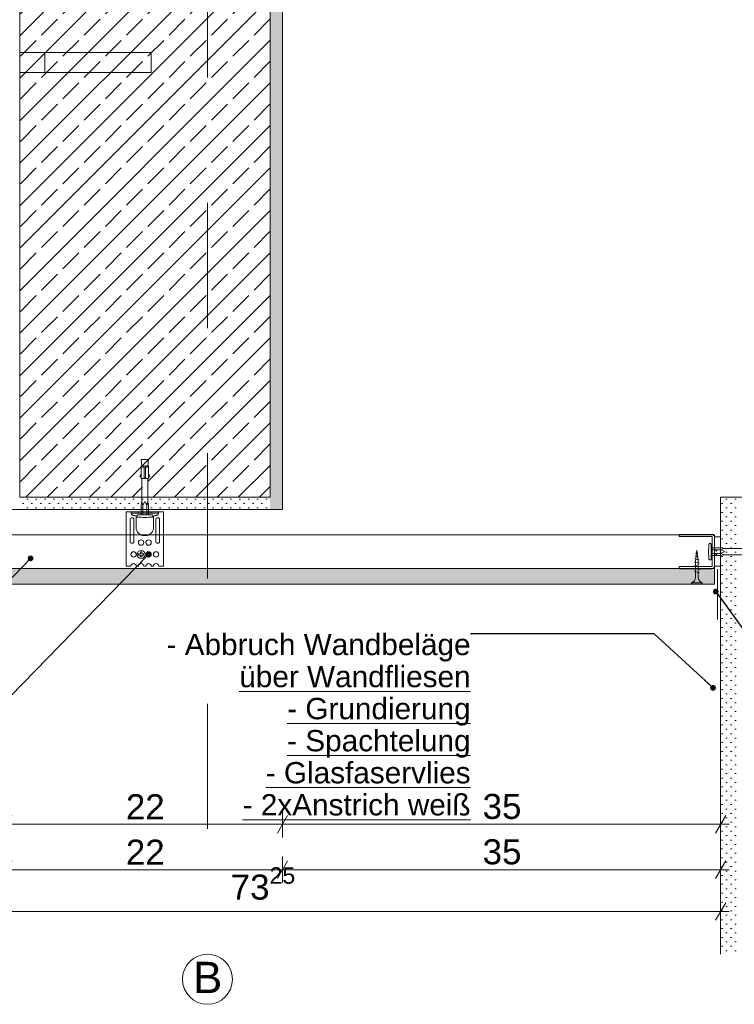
# Model space of a CAD drawing. Header units: metres. Extents: x 0 to 114, y 1 to 7.
# Tile 22 of 50: x 3.402 to 3.973, y 5.31 to 6.096. Entities that reach past the tile are written whole.
import ezdxf

# ---------------------------------------------------------------- set-up
doc = ezdxf.new("R2010")
doc.units = ezdxf.units.M
doc.header["$MEASUREMENT"] = 0
doc.linetypes.add('Achse', pattern=[0.04, 0.02, -0.01, 0, -0.01])
doc.linetypes.add('Wipeout_Contour', pattern=[1, 0, -1])
for name, color, linetype in [('152 - Bemaßung_ Beschriftung.Ausbau', 7, 'Continuous'), ('301 - Elemente.Linie', 7, 'Continuous'), ('302 - Elemente.Schraffur', 7, 'Continuous'), ('605 - Struktur.Wand Innen', 7, 'Continuous'), ('608 - Struktur.Träger', 7, 'Continuous'), ('653 - Abdeckung.TB Verkofferung', 7, 'Continuous'), ('Neubau_653 - Abdeckung.TB Verkofferung', 7, 'Continuous'), ('Neubau_660 - Unterkonstruktion.Trockenbau', 7, 'Continuous')]:
    doc.layers.add(name, color=color, linetype=linetype)
doc.styles.add('ERSTELLTER_STIL_1', font='txt')
doc.dimstyles.new('ERSTELLTER_STIL__1', dxfattribs={"dimtxt": 0.02, "dimasz": 0.01064, "dimexe": 0.18, "dimexo": 0.0625, "dimgap": 0, "dimtad": 1, "dimtih": 1, "dimtoh": 1, "dimzin": 0, "dimdsep": 46, "dimtxsty": 'ERSTELLTER_STIL_1', "dimblk": 'ARROWHEAD_2', "dimblk1": 'ARROWHEAD_2', "dimblk2": 'ARROWHEAD_2', "dimcen": 0.09, "dimse1": 1, "dimse2": 1, "dimclrd": 7, "dimclre": 7, "dimclrt": 7, "dimazin": 0, "dimtfac": 1, "dimtdec": 4, "dimtmove": 0, "dimatfit": 3, "dimfxl": 1, "dimtolj": 1, "dimtzin": 0, "dimarcsym": 0})
doc.dimstyles.new('ERSTELLTER_STIL__3', dxfattribs={"dimtxt": 0.18, "dimasz": 0.00912, "dimexe": 0.18, "dimexo": 0.0625, "dimgap": 0, "dimtad": 0, "dimtih": 1, "dimtoh": 1, "dimdec": 4, "dimzin": 0, "dimdsep": 46, "dimcen": 0.09, "dimadec": 0, "dimazin": 0, "dimtfac": 1, "dimtdec": 4, "dimtmove": 0, "dimatfit": 3, "dimldrblk": 'ARROWHEAD_11', "dimfxl": 1, "dimtolj": 1, "dimtzin": 0, "dimarcsym": 0})
pattern_1 = [(45, (0, 0), (-0.003535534, 0.003535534), [0, -0.005])]

# ---------------------------------------------------------------- blocks, each defined once
blk = doc.blocks.new('*D22')
at = {"layer": '152 - Bemaßung_ Beschriftung.Ausbau', "color": 7, "linetype": 'Continuous', "lineweight": 5}
for p, q in [((3.39611, 5.46075), (3.38803, 5.44675)), ((3.39207, 5.44325), (3.39207, 5.46425)), ((3.61611, 5.46075), (3.60803, 5.44675)), ((3.61207, 5.44325), (3.61207, 5.46425)), ((3.39207, 5.45375), (3.61207, 5.45375))]:
    blk.add_line(p, q, dxfattribs=at)
at = {"layer": '152 - Bemaßung_ Beschriftung.Ausbau', "color": 7, "lineweight": 5, "insert": (3.48689, 5.45775), "char_height": 0.02, "attachment_point": 7, "style": 'ERSTELLTER_STIL_1'}
blk.add_mtext('\\A1;{\\pql;\\fArial|b0|i0|c0|p38;22}', dxfattribs=at)
blk = doc.blocks.new('ARROWHEAD_2')
at = {"color": 0, "linetype": 'Continuous', "lineweight": 0}
for p, q in [((0, 0), (-1, 0)), ((-0.378, -0.655), (0.378, 0.655))]:
    blk.add_line(p, q, dxfattribs=at)
blk = doc.blocks.new('*D23')
at = {"layer": '152 - Bemaßung_ Beschriftung.Ausbau', "color": 7, "linetype": 'Continuous', "lineweight": 5}
for p, q in [((3.61611, 5.46075), (3.60803, 5.44675)), ((3.61207, 5.44325), (3.61207, 5.46425)), ((3.95804, 5.44675), (3.96613, 5.46075)), ((3.96208, 5.44325), (3.96208, 5.46425)), ((3.61207, 5.45375), (3.96208, 5.45375)), ((3.96208, 5.45375), (3.96893, 5.45375))]:
    blk.add_line(p, q, dxfattribs=at)
at = {"layer": '152 - Bemaßung_ Beschriftung.Ausbau', "color": 7, "lineweight": 5, "insert": (3.7719, 5.45775), "char_height": 0.02, "attachment_point": 7, "style": 'ERSTELLTER_STIL_1'}
blk.add_mtext('\\A1;{\\pql;\\fArial|b0|i0|c0|p38;35}', dxfattribs=at)
blk = doc.blocks.new('*D25')
at = {"layer": '152 - Bemaßung_ Beschriftung.Ausbau', "color": 7, "linetype": 'Continuous', "lineweight": 5}
for p, q in [((3.39207, 5.407), (3.39207, 5.428)), ((3.61207, 5.407), (3.61207, 5.428)), ((3.39611, 5.4245), (3.38803, 5.4105)), ((3.39207, 5.4175), (3.61207, 5.4175)), ((3.61611, 5.4245), (3.60803, 5.4105))]:
    blk.add_line(p, q, dxfattribs=at)
at = {"layer": '152 - Bemaßung_ Beschriftung.Ausbau', "color": 7, "lineweight": 5, "insert": (3.48689, 5.4215), "char_height": 0.02, "attachment_point": 7, "style": 'ERSTELLTER_STIL_1'}
blk.add_mtext('\\A1;{\\pql;\\fArial|b0|i0|c0|p38;22}', dxfattribs=at)
blk = doc.blocks.new('*D26')
at = {"layer": '152 - Bemaßung_ Beschriftung.Ausbau', "color": 7, "linetype": 'Continuous', "lineweight": 5}
for p, q in [((3.61207, 5.407), (3.61207, 5.428)), ((3.96208, 5.407), (3.96208, 5.428)), ((3.61611, 5.4245), (3.60803, 5.4105)), ((3.61207, 5.4175), (3.96208, 5.4175)), ((3.95804, 5.4105), (3.96613, 5.4245)), ((3.96208, 5.4175), (3.96893, 5.4175))]:
    blk.add_line(p, q, dxfattribs=at)
at = {"layer": '152 - Bemaßung_ Beschriftung.Ausbau', "color": 7, "lineweight": 5, "insert": (3.7719, 5.4215), "char_height": 0.02, "attachment_point": 7, "style": 'ERSTELLTER_STIL_1'}
blk.add_mtext('\\A1;{\\pql;\\fArial|b0|i0|c0|p38;35}', dxfattribs=at)
blk = doc.blocks.new('*D27')
at = {"layer": '152 - Bemaßung_ Beschriftung.Ausbau', "color": 7, "linetype": 'Continuous', "lineweight": 5}
for p, q in [((3.22957, 5.37363), (3.22957, 5.39463)), ((3.96208, 5.37363), (3.96208, 5.39463)), ((3.23361, 5.39113), (3.22553, 5.37713)), ((3.95804, 5.37713), (3.96613, 5.39113)), ((3.22272, 5.38413), (3.22957, 5.38413)), ((3.22957, 5.38413), (3.96208, 5.38413)), ((3.96208, 5.38413), (3.96893, 5.38413))]:
    blk.add_line(p, q, dxfattribs=at)
at = {"layer": '152 - Bemaßung_ Beschriftung.Ausbau', "color": 7, "lineweight": 5, "insert": (3.57063, 5.38778), "char_height": 0.02, "attachment_point": 7, "style": 'ERSTELLTER_STIL_1'}
blk.add_mtext('\\A1;{\\pql;\\fArial|b0|i0|c0|p38;73\\fArial|b0|i0|c0|p38;\\A1{\\H.66x;\\S25^  ;}}', dxfattribs=at)
blk = doc.blocks.new('ARROWHEAD_11')
at = {"color": 0, "linetype": 'Continuous', "lineweight": 0}
blk.add_line((0, 0), (-1, 0), dxfattribs=at)
at = {"color": 0, "linetype": 'Continuous', "lineweight": 0, "const_width": 0.25, "flags": 128}
blk.add_lwpolyline([(-0.125, 0, 1), (0.125, 0, 1)], format="xyb", close=True, dxfattribs=at)

msp = doc.modelspace()

# ---------------------------------------------------------------- hatches: boundary and pattern name
at = {"layer": '302 - Elemente.Schraffur', "linetype": 'Continuous', "lineweight": 13, "true_color": 0xafafaf}
msp.add_hatch(color=253, dxfattribs=at).paths.add_polyline_path([(3.50261, 5.68425, 0.09902), (3.50511, 5.68475), (3.49911, 5.68475, 0.09902), (3.50161, 5.68425)])
at = {"layer": '608 - Struktur.Träger', "linetype": 'Continuous', "lineweight": 5}
h = msp.add_hatch(dxfattribs=at)
h.set_pattern_fill('Gips_0001', style=0, pattern_type=2)
h.set_pattern_definition(pattern_1)
h.paths.add_polyline_path([(3.96208, 5.715), (3.97708, 5.715), (3.97708, 5.35), (3.96208, 5.35)])
at = {"layer": 'Neubau_653 - Abdeckung.TB Verkofferung', "linetype": 'Continuous', "lineweight": 5}
h = msp.add_hatch(dxfattribs=at)
h.set_pattern_fill('Gips_0001', style=0, pattern_type=2)
h.set_pattern_definition(pattern_1)
h.paths.add_polyline_path([(3.24207, 5.6455), (3.95707, 5.6455), (3.95707, 5.658), (3.29207, 5.658), (3.24207, 5.658)])

# ---------------------------------------------------------------- linework, layer by layer
at = {"layer": '301 - Elemente.Linie', "color": 1, "linetype": 'Continuous', "lineweight": 5}
for p, q in [((3.50057, 5.70075), (3.50057, 5.70825)), ((3.50357, 5.70825), (3.50357, 5.70075)), ((3.49107, 5.70225), (3.49707, 5.70225)), ((3.49135, 5.70325), (3.51279, 5.70325)), ((3.51307, 5.70225), (3.50707, 5.70225)), ((3.50511, 5.68475), (3.49911, 5.68475)), ((3.9619, 5.673), (3.9544, 5.673)), ((3.9544, 5.67), (3.9619, 5.67)), ((3.95903, 5.67218), (3.95803, 5.67218)), ((3.95903, 5.66918), (3.95803, 5.66918))]:
    msp.add_line(p, q, dxfattribs=at)
at = {"layer": '301 - Elemente.Linie', "color": 1, "linetype": 'Continuous', "lineweight": 5, "flags": 128}
for points in [[(3.49507, 5.69896), (3.49507, 5.69075, 0.414214), (3.50157, 5.68425), (3.50257, 5.68425, 0.414214), (3.50907, 5.69075), (3.50907, 5.69896, -0.414214), (3.51057, 5.70046), (3.51142, 5.70046, 0.106221), (3.51204, 5.70059, 0.101364), (3.51258, 5.70098, 0.095175), (3.51294, 5.70156, 0.091218), (3.51307, 5.70225, 0.091218), (3.51294, 5.70294, 0.047767), (3.51279, 5.70325), (3.51707, 5.70325), (3.51707, 5.65975), (3.51322, 5.65975, 1), (3.50892, 5.65975), (3.50722, 5.65975, 1), (3.50292, 5.65975), (3.50122, 5.65975, 1), (3.49692, 5.65975), (3.49522, 5.65975, 1), (3.49092, 5.65975), (3.48707, 5.65975), (3.48707, 5.70325), (3.49135, 5.70325, 0.047767), (3.49119, 5.70294, 0.091218), (3.49107, 5.70225, 0.091218), (3.49119, 5.70156, 0.095175), (3.49155, 5.70098, 0.101364), (3.49209, 5.70059, 0.106221), (3.49272, 5.70046), (3.49357, 5.70046, -0.414214)], [(3.49032, 5.697), (3.49032, 5.67975, 1), (3.49332, 5.67975), (3.49332, 5.697, 1)], [(3.51382, 5.67975), (3.51382, 5.697, 1), (3.51082, 5.697), (3.51082, 5.67975, 1)], [(3.49857, 5.67125), (3.49857, 5.67025, -0.414214), (3.49807, 5.66975), (3.49707, 5.66975), (3.49707, 5.66875), (3.49807, 5.66875, -0.414214), (3.49857, 5.66825), (3.49857, 5.66725), (3.49957, 5.66725), (3.49957, 5.66825, -0.414214), (3.50007, 5.66875), (3.50107, 5.66875), (3.50107, 5.66975), (3.50007, 5.66975, -0.414214), (3.49957, 5.67025), (3.49957, 5.67125)]]:
    msp.add_lwpolyline(points, format="xyb", close=True, dxfattribs=at)
at = {"layer": '301 - Elemente.Linie', "color": 1, "linetype": 'Continuous', "lineweight": 5}
for points in [[(3.49603, 5.6991), (3.49901, 5.69887, 0.038322), (3.50513, 5.69887), (3.5081, 5.6991, 0.39195), (3.50857, 5.69959), (3.50857, 5.70025, 0.414214), (3.50807, 5.70075), (3.49607, 5.70075, 0.414214), (3.49557, 5.70025), (3.49557, 5.69959, 0.39195)], [(3.95275, 5.66546), (3.95252, 5.66844, -0.038322), (3.95252, 5.67456), (3.95275, 5.67754, -0.39195), (3.95324, 5.678), (3.9539, 5.678, -0.414214), (3.9544, 5.6775), (3.9544, 5.6655, -0.414214), (3.9539, 5.665), (3.95324, 5.665, -0.39195)]]:
    msp.add_lwpolyline(points, format="xyb", close=True, dxfattribs=at)
at = {"layer": '301 - Elemente.Linie', "color": 1, "linetype": 'Continuous', "lineweight": 5, "flags": 128}
for points in [[(3.49707, 5.70325), (3.49707, 5.70225), (3.50707, 5.70225), (3.50707, 5.70325)], [(3.9544, 5.6745), (3.9619, 5.6745), (3.96502, 5.674), (3.99208, 5.674)], [(3.9544, 5.6685), (3.9619, 5.6685), (3.96502, 5.669), (3.99208, 5.669)]]:
    msp.add_lwpolyline(points, dxfattribs=at)
msp.add_lwpolyline([(3.96502, 5.669), (3.9619, 5.67), (3.96486, 5.67127, 0.659396), (3.96486, 5.67173), (3.9619, 5.673), (3.96502, 5.674)], format="xyb", dxfattribs=at)
at = {"layer": '301 - Elemente.Linie', "color": 1, "linetype": 'Continuous', "lineweight": 5}
for centre, radius in [((3.49907, 5.67875), 0.00215), ((3.50507, 5.67875), 0.00215), ((3.49307, 5.66925), 0.00215), ((3.49907, 5.66925), 0.00325), ((3.50507, 5.66925), 0.00215), ((3.51107, 5.66925), 0.00215)]:
    msp.add_circle(centre, radius, dxfattribs=at)
at = {"layer": '301 - Elemente.Linie', "color": 160, "linetype": 'Continuous', "lineweight": 9, "true_color": 0x3232ff}
msp.add_circle((3.55207, 5.33), 0.02, dxfattribs=at)
at = {"layer": '605 - Struktur.Wand Innen', "color": 7, "linetype": 'Continuous', "lineweight": 18}
for p, q in [((3.96208, 5.715), (3.96208, 5.35)), ((3.99207, 5.715), (3.96208, 5.715))]:
    msp.add_line(p, q, dxfattribs=at)
at = {"layer": '608 - Struktur.Träger', "color": 7, "linetype": 'Continuous', "lineweight": 5}
for p in [(3.61207, 6.355), (3.39207, 5.705)]:
    msp.add_line(p, (3.61207, 5.705), dxfattribs=at)
at = {"layer": '653 - Abdeckung.TB Verkofferung', "color": 1, "linetype": 'Continuous', "lineweight": 13}
msp.add_line((3.9596, 5.6174), (3.9596, 5.6574), dxfattribs=at)
at = {"layer": '653 - Abdeckung.TB Verkofferung', "color": 1, "linetype": 'Continuous', "lineweight": 9, "flags": 128}
msp.add_lwpolyline([(3.95707, 5.685), (3.29207, 5.685), (3.29207, 5.658), (3.95707, 5.658)], close=True, dxfattribs=at)
at = {"layer": 'Neubau_653 - Abdeckung.TB Verkofferung', "color": 1, "linetype": 'Continuous', "lineweight": 13, "flags": 128}
msp.add_lwpolyline([(3.24207, 5.6455), (3.95707, 5.6455), (3.95707, 5.658), (3.29207, 5.658), (3.24207, 5.658)], close=True, dxfattribs=at)
at = {"layer": 'Neubau_660 - Unterkonstruktion.Trockenbau', "color": 1, "linetype": 'Continuous', "lineweight": 5}
for p, q in [((3.94212, 5.67015), (3.94391, 5.66989)), ((3.94107, 5.6633), (3.94507, 5.6623)), ((3.94142, 5.66568), (3.94485, 5.66486)), ((3.94179, 5.6679), (3.94438, 5.66738)), ((3.94107, 5.6607), (3.94507, 5.6597)), ((3.94107, 5.6581), (3.94507, 5.6571)), ((3.94107, 5.6555), (3.94507, 5.6545)), ((3.93882, 5.6465), (3.94732, 5.6465))]:
    msp.add_line(p, q, dxfattribs=at)
at = {"layer": 'Neubau_660 - Unterkonstruktion.Trockenbau', "color": 1, "linetype": 'Continuous', "lineweight": 5, "flags": 128}
for points in [[(3.92907, 5.65775), (3.95507, 5.65775, 0.414214), (3.95707, 5.65975), (3.95707, 5.68325, 0.414214), (3.95507, 5.68525), (3.92907, 5.68525), (3.92907, 5.6835), (3.95507, 5.6835, -0.414214), (3.95532, 5.68325), (3.95532, 5.65975, -0.414214), (3.95507, 5.6595), (3.92907, 5.6595)], [(3.94419, 5.66357), (3.94419, 5.651, 0.304192), (3.94732, 5.6465), (3.94732, 5.6455), (3.93882, 5.6455), (3.93882, 5.6465, 0.304191), (3.94194, 5.651), (3.94194, 5.66357), (3.94307, 5.6727)]]:
    msp.add_lwpolyline(points, format="xyb", close=True, dxfattribs=at)
msp.add_lwpolyline([(3.95707, 5.68325), (3.96207, 5.68325), (3.96207, 5.65975), (3.95707, 5.65975)], close=True, dxfattribs=at)

# ---------------------------------------------------------------- texts
at = {"layer": '152 - Bemaßung_ Beschriftung.Ausbau', "color": 7, "linetype": 'Continuous', "lineweight": 9, "insert": (3.7623, 5.60583), "char_height": 0.017, "attachment_point": 3, "line_spacing_factor": 0.90335, "style": 'ERSTELLTER_STIL_1'}
msp.add_mtext('\\A1;{\\pqr;\\fArial|b0|i0|c0|p38;- Abbruch Wandbeläge\\P\\pqr;\\fArial|b0|i0|c0|p38;\\L\\Lüber Wandfliesen\\P\\pqr;\\fArial|b0|i0|c0|p38;- Grundierung\\P\\pqr;\\fArial|b0|i0|c0|p38;- Spachtelung\\P\\pqr;\\fArial|b0|i0|c0|p38;- Glasfaservlies\\P\\pqr;\\fArial|b0|i0|c0|p38;- 2xAnstrich weiß }', dxfattribs=at)
at = {"layer": '152 - Bemaßung_ Beschriftung.Ausbau', "color": 160, "linetype": 'Continuous', "lineweight": 9, "true_color": 0x3232ff, "insert": (3.54064, 5.33143), "char_height": 0.025, "attachment_point": 4, "style": 'ERSTELLTER_STIL_1'}
msp.add_mtext('\\A1;{\\pql;\\fArial|b0|i0|c0|p38;B}', dxfattribs=at)

# ---------------------------------------------------------------- dimensions: what is measured, and where the dimension line sits
at = {"layer": '152 - Bemaßung_ Beschriftung.Ausbau', "color": 7, "linetype": 'Continuous', "lineweight": 5}
for base, p1, p2, picture, middle in [((3.96208, 5.45375), (3.61207, 5.705), (3.96208, 5.715), '*D23', (3.78715, 5.46775)), ((3.96208, 5.4175), (3.61207, 5.705), (3.96208, 5.715), '*D26', (3.78715, 5.4315)), ((3.61207, 5.45375), (3.39207, 5.705), (3.61207, 5.705), '*D22', (3.50214, 5.46775)), ((3.61207, 5.4175), (3.39207, 5.705), (3.61207, 5.705), '*D25', (3.50214, 5.4315))]:
    dim = msp.add_linear_dim(base=base, p1=p1, p2=p2, dimstyle='ERSTELLTER_STIL__1', dxfattribs=at)
    dim.commit()
    dim.dimension.update_dxf_attribs({"geometry": picture, "text_midpoint": middle, "dimtype": 160})

# ---------------------------------------------------------------- leaders
at = {"layer": '152 - Bemaßung_ Beschriftung.Ausbau', "color": 7, "linetype": 'Continuous', "lineweight": 9, "annotation_type": 0, "has_hookline": 1}
for points, hookline_direction, text_width in [([(3.50507, 5.66925), (3.34816, 5.50846), (3.03034, 5.50846)], 1, 0.1607), ([(3.41079, 5.6661), (3.29782, 5.54924), (3.03034, 5.54924)], 1, 0.23791), ([(3.95817, 5.63956), (4.07301, 5.48051), (4.28843, 5.48051)], 0, 0.20232), ([(3.95598, 5.56272), (3.90898, 5.60583), (3.7623, 5.60583)], 1, 0.24094)]:
    msp.add_leader(points, dimstyle='ERSTELLTER_STIL__3', dxfattribs=dict(at, hookline_direction=hookline_direction, text_width=text_width))

# ---------------------------------------------------------------- wipeouts: each hides what was drawn before it
at = {"color": 254, "linetype": 'Wipeout_Contour', "lineweight": 0, "ltscale": 27.955906}
msp.add_wipeout([(3.40207, 5.715), (3.60207, 5.715), (3.60207, 6.365), (3.40207, 6.365)], dxfattribs=at).dxf.layer = '608 - Struktur.Träger'

# ---------------------------------------------------------------- next in the draw order: hatches: boundary and pattern name
at = {"layer": '608 - Struktur.Träger', "linetype": 'Continuous', "lineweight": 5}
h = msp.add_hatch(dxfattribs=at)
h.set_pattern_fill('Beton__Stahlbeton_0001', style=0, pattern_type=2)
h.set_pattern_definition([(45, (0, 0), (-0.01697056, 0.01697056), []), (45, (-0.008485, 0.008485), (-0.01697056, 0.01697056), [0.018, -0.006])])
h.paths.add_polyline_path([(3.40207, 5.715), (3.60207, 5.715), (3.60207, 6.365), (3.40207, 6.365)])
h = msp.add_hatch(dxfattribs=at)
h.set_pattern_fill('Gips_0001', style=0, pattern_type=2)
h.set_pattern_definition(pattern_1)
h.paths.add_polyline_path([(3.60207, 5.705), (3.61207, 5.705), (3.61207, 6.365), (3.60207, 6.365), (3.60207, 5.715)])
h = msp.add_hatch(dxfattribs=at)
h.set_pattern_fill('Gips_0001', style=0, pattern_type=2)
h.set_pattern_definition(pattern_1)
h.paths.add_polyline_path([(3.60207, 5.715), (3.40207, 5.715), (3.40207, 5.705), (3.60207, 5.705)])

# ---------------------------------------------------------------- next in the draw order: linework, layer by layer
at = {"color": 1, "linetype": 'Continuous', "lineweight": 9}
for p, q in [((3.40207, 6.07004), (3.42207, 6.07004)), ((3.42207, 6.07004), (3.50707, 6.07004)), ((3.42207, 6.06989), (3.42207, 6.07004)), ((3.42207, 6.06943), (3.42207, 6.06989)), ((3.50707, 6.07004), (3.50707, 6.06943)), ((3.42207, 6.06869), (3.42207, 6.06943)), ((3.42207, 6.0677), (3.42207, 6.06869)), ((3.42207, 6.06649), (3.42207, 6.0677)), ((3.42207, 6.0651), (3.42207, 6.06649)), ((3.42207, 6.0636), (3.42207, 6.0651)), ((3.42207, 6.06204), (3.42207, 6.0636)), ((3.42207, 6.06048), (3.42207, 6.06204)), ((3.50707, 6.06943), (3.50707, 6.0677)), ((3.50707, 6.0677), (3.50707, 6.0651)), ((3.50707, 6.0651), (3.50707, 6.06204)), ((3.50707, 6.06204), (3.50707, 6.05898)), ((3.42207, 6.05898), (3.42207, 6.06048)), ((3.42207, 6.0576), (3.42207, 6.05898)), ((3.42207, 6.05639), (3.42207, 6.0576)), ((3.42207, 6.05539), (3.42207, 6.05639)), ((3.42207, 6.05465), (3.42207, 6.05539)), ((3.42207, 6.0542), (3.42207, 6.05465)), ((3.42207, 6.05404), (3.42207, 6.0542)), ((3.50707, 6.05898), (3.50707, 6.05639)), ((3.50707, 6.05639), (3.50707, 6.05465)), ((3.50707, 6.05465), (3.50707, 6.05404)), ((3.42207, 6.05404), (3.40207, 6.05404)), ((3.50707, 6.05404), (3.42207, 6.05404))]:
    msp.add_line(p, q, dxfattribs=at)
at = {"layer": '301 - Elemente.Linie', "color": 160, "linetype": 'Achse', "lineweight": 9, "true_color": 0x3232ff}
msp.add_line((3.55207, 6.75), (3.55207, 5.35), dxfattribs=at)
at = {"layer": '301 - Elemente.Linie', "color": 1, "linetype": 'Continuous', "lineweight": 5}
for p, q in [((3.49907, 5.739), (3.50157, 5.739)), ((3.50257, 5.739), (3.50507, 5.739)), ((3.50157, 5.73), (3.50257, 5.73))]:
    msp.add_line(p, q, dxfattribs=at)
for points in [[(3.49957, 5.74), (3.49907, 5.745), (3.50507, 5.745), (3.50457, 5.74)], [(3.49907, 5.731), (3.49807, 5.73122), (3.49907, 5.734)], [(3.50507, 5.731), (3.50607, 5.73122), (3.50507, 5.734)]]:
    msp.add_lwpolyline(points, dxfattribs=at)
for points in [[(3.49907, 5.74), (3.50157, 5.74), (3.50157, 5.73), (3.49907, 5.73)], [(3.50257, 5.73), (3.50507, 5.73), (3.50507, 5.74), (3.50257, 5.74)]]:
    msp.add_lwpolyline(points, close=True, dxfattribs=at)
at = {"layer": '301 - Elemente.Linie', "color": 1, "linetype": 'Continuous', "lineweight": 5, "flags": 128}
for points in [[(3.49907, 5.70075), (3.49907, 5.70825), (3.49957, 5.71137), (3.49957, 5.73)], [(3.50507, 5.70075), (3.50507, 5.70825), (3.50457, 5.71137), (3.50457, 5.73)]]:
    msp.add_lwpolyline(points, dxfattribs=at)
msp.add_lwpolyline([(3.49957, 5.71137), (3.50057, 5.70825), (3.50184, 5.71121, -0.659396), (3.5023, 5.71121), (3.50357, 5.70825), (3.50457, 5.71137)], format="xyb", dxfattribs=at)
at = {"layer": '608 - Struktur.Träger', "color": 7, "linetype": 'Continuous', "lineweight": 13}
for p, q in [((3.40207, 6.365), (3.40207, 5.715)), ((3.60207, 6.365), (3.60207, 5.715)), ((3.60207, 5.715), (3.40207, 5.715))]:
    msp.add_line(p, q, dxfattribs=at)

# ---------------------------------------------------------------- next in the draw order: dimensions: what is measured, and where the dimension line sits
at = {"layer": '152 - Bemaßung_ Beschriftung.Ausbau', "color": 7, "linetype": 'Continuous', "lineweight": 5}
dim = msp.add_linear_dim(base=(3.96208, 5.38413), p1=(3.22957, 5.65217), p2=(3.96208, 5.715), dimstyle='ERSTELLTER_STIL__1', dxfattribs=at)
dim.commit()
dim.dimension.update_dxf_attribs({"geometry": '*D27', "text_midpoint": (3.62051, 5.39813), "dimtype": 160})

doc.saveas('drawing.dxf')
